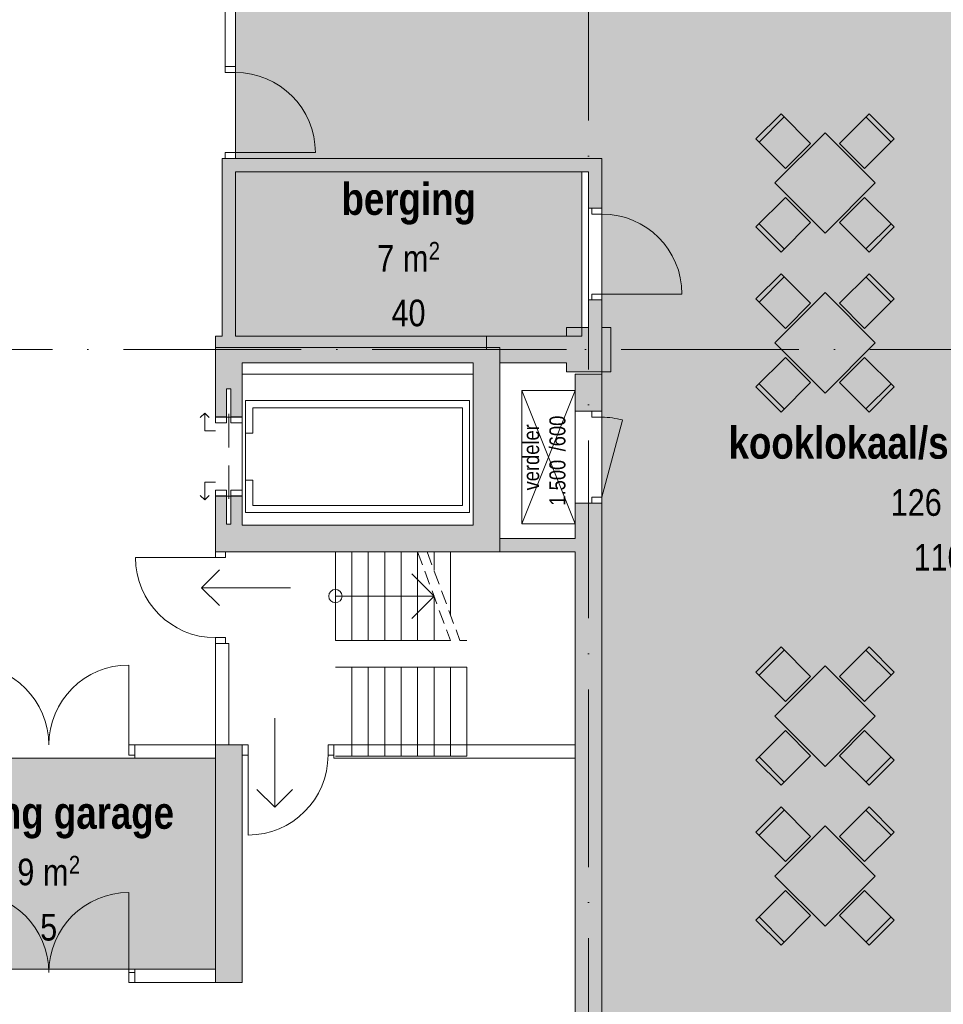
# Model space of a CAD drawing. Header units: millimetres. Extents: x -287545 to 1001608, y -673832 to 307178.
# Tile 42 of 64: x 62227 to 72622, y -34969 to -23888. Entities that reach past the tile are written whole.
import ezdxf
from ezdxf.enums import TextEntityAlignment as Align

# ---------------------------------------------------------------- set-up
doc = ezdxf.new("R2010")
doc.units = ezdxf.units.MM
doc.header["$MEASUREMENT"] = 0
for name, pattern in [('B0702', [234.740001, 156.239998, -78.500003]), ('B0703', [937.400007, 625, -312.400007]), ('v1', [2800, 1000, -400, 0, -400, 1000, 0])]:
    doc.linetypes.add(name, pattern=pattern)
for name, color, linetype in [('22 C Binnenwanden', 7, 'Continuous'), ('22 C Binnenwanden Deuren', 7, 'Continuous'), ('22 C Binnenwanden Doorsnede-arcering', 7, 'Continuous'), ('22 NC Binnenwanden', 7, 'Continuous'), ('22 NC Binnenwanden Deuren', 7, 'Continuous'), ('22 NC Binnenwanden Doorsnede-arcering', 7, 'Continuous'), ('22 NC Binnenwanden Laagscheidingslijnen', 7, 'Continuous'), ('24 Trappen', 7, 'Continuous'), ('28 Draagconstructies - Kolommen INT', 7, 'Continuous'), ('28 Draagconstructies - Kolommen INT Doorsnede-arcering', 7, 'Continuous'), ('61 Elektra', 7, 'Continuous'), ('66 Transportvoorzieningen', 7, 'Continuous'), ('67 Brandwerendheid', 7, 'Continuous'), ('82 Interieur Vast', 7, 'Continuous'), ('A Stramien', 7, 'Continuous'), ('Maatvoering 1_ 50_100', 7, 'Continuous'), ('Z Gebruiksoppervlak', 7, 'Continuous'), ('Z Gebruiksoppervlak Zone achtergrond', 7, 'Continuous'), ('Z Gebruiksoppervlak Zone omranding', 7, 'Continuous'), ('Z Gebruiksoppervlak Zone tekst', 7, 'Continuous')]:
    doc.layers.add(name, color=color, linetype=linetype)
doc.styles.add('GENERATED_STYLE_1', font='ARIALNB.TTF')
doc.styles.add('GENERATED_STYLE_2', font='ARIALN.TTF')
doc.styles.add('GENERATED_STYLE_3', font='txt')
doc.styles.add('GENERATED_STYLE_4', font='arial.ttf')
doc.dimstyles.new('GENERATED_STYLE__3', dxfattribs={"dimtxt": 240.00001, "dimasz": 285, "dimexe": 0.18, "dimexo": 0.0625, "dimgap": 0, "dimtad": 1, "dimdec": 0, "dimzin": 3, "dimdsep": 46, "dimtxsty": 'GENERATED_STYLE_3', "dimblk": 'ARROWHEAD_11', "dimblk1": 'ARROWHEAD_11', "dimblk2": 'ARROWHEAD_11', "dimcen": 0.09, "dimse1": 1, "dimse2": 1, "dimclrd": 252, "dimclre": 252, "dimadec": 1, "dimazin": 0, "dimtfac": 1, "dimtdec": 4, "dimtmove": 0, "dimatfit": 1, "dimfxl": 1, "dimtolj": 1, "dimtzin": 3, "dimarcsym": 0})

# ---------------------------------------------------------------- blocks, each defined once
blk = doc.blocks.new('Lift 27')
at = {"layer": '66 Transportvoorzieningen', "color": 2, "linetype": 'Continuous', "lineweight": 0}
for p, q in [((2300, 3200), (0, 3200)), ((0, 3200), (0, 0)), ((2300, 0), (2300, 3200)), ((300, 2900), (2000, 2900)), ((300, 300), (300, 2900)), ((2000, 2900), (2000, 300)), ((785, 300), (300, 300)), ((785, 0), (785, 300)), ((785, 300), (1675, 300)), ((2000, 300), (1675, 300)), ((1675, 300), (1675, 0)), ((0, 0), (785, 0)), ((1675, 0), (2300, 0))]:
    blk.add_line(p, q, dxfattribs=at)
at = {"layer": '66 Transportvoorzieningen', "color": 1, "linetype": 'Continuous', "lineweight": 0}
for p, q in [((600, 2860), (1860, 2860)), ((600, 340), (600, 2860)), ((1780, 2780), (680, 2780)), ((680, 2780), (680, 420)), ((1780, 2780), (1780, 420)), ((1860, 340), (1860, 2860)), ((600, 340), (965, 340)), ((965, 420), (680, 420)), ((965, 340), (965, 420)), ((965, 340), (1495, 340)), ((1780, 420), (1495, 420)), ((1495, 420), (1495, 340)), ((1495, 340), (1860, 340))]:
    blk.add_line(p, q, dxfattribs=at)
blk = doc.blocks.new('kooklokaal_spoelkeuken_HK-02_13_1', base_point=(72577, -29276))
at = {"layer": 'Z Gebruiksoppervlak Zone achtergrond', "linetype": 'Continuous', "lineweight": 0, "true_color": 0xffffff}
blk.add_hatch(color=7, dxfattribs=at).paths.add_polyline_path([(68005, -19575), (68005, -23625), (64655, -23625), (64655, -25450), (68780, -25450), (68780, -35550), (76730, -35550), (76730, -21600), (71105, -21600), (71105, -19575)])
at = {"layer": 'Z Gebruiksoppervlak Zone omranding', "color": 2, "linetype": 'Continuous', "lineweight": 0, "flags": 128}
blk.add_lwpolyline([(68005, -19575), (68005, -23625), (64655, -23625), (64655, -25450), (68780, -25450), (68780, -35550), (76730, -35550), (76730, -21600), (71105, -21600), (71105, -19575)], close=True, dxfattribs=at)
at = {"layer": 'Z Gebruiksoppervlak Zone tekst', "color": 9, "lineweight": 0}
for tag, height, style, p in [('DUMMY_942', 360, 'GENERATED_STYLE_1', (74975, -28362)), ('DUMMY_943', 300, 'GENERATED_STYLE_2', (72030, -29078)), ('DUMMY_945', 200, 'GENERATED_STYLE_2', (72996, -29140)), ('ROOM_AREA', 300, 'GENERATED_STYLE_2', (72030, -29171)), ('DUMMY_944', 300, 'GENERATED_STYLE_2', (72610, -29175)), ('DUMMY_946', 300, 'GENERATED_STYLE_2', (72288, -29696)), ('OorspronkelijkOppervlakteAddOn', 300, 'GENERATED_STYLE_2', (72288, -29789))]:
    blk.add_attdef(tag, text='', height=height, dxfattribs=dict(at, style=style)).set_placement(p, align=Align.TOP_LEFT)
at = {"layer": 'Z Gebruiksoppervlak Zone tekst', "color": 9, "lineweight": 0, "style": 'GENERATED_STYLE_1'}
blk.add_attdef('ROOM_NAME', text='', height=360, dxfattribs=at).set_placement((72577, -28468), align=Align.TOP_CENTER)
blk = doc.blocks.new('berging_HK-03_16_1', base_point=(66605, -26525))
at = {"layer": 'Z Gebruiksoppervlak Zone achtergrond', "linetype": 'Continuous', "lineweight": 0, "true_color": 0xffffff}
blk.add_hatch(color=7, dxfattribs=at).paths.add_polyline_path([(64655, -25600), (64655, -27450), (68555, -27450), (68555, -25600)])
at = {"layer": 'Z Gebruiksoppervlak Zone omranding', "color": 2, "linetype": 'Continuous', "lineweight": 0, "flags": 128}
blk.add_lwpolyline([(64655, -25600), (64655, -27450), (68555, -27450), (68555, -25600)], close=True, dxfattribs=at)
at = {"layer": 'Z Gebruiksoppervlak Zone tekst', "color": 9, "lineweight": 0}
for tag, height, style, p in [('DUMMY_942', 360, 'GENERATED_STYLE_1', (67369, -25611)), ('DUMMY_943', 300, 'GENERATED_STYLE_2', (66251, -26327)), ('DUMMY_944', 300, 'GENERATED_STYLE_2', (66251, -26424)), ('DUMMY_945', 300, 'GENERATED_STYLE_2', (66444, -26424)), ('DUMMY_946', 200, 'GENERATED_STYLE_2', (66830, -26389)), ('DUMMY_947', 300, 'GENERATED_STYLE_2', (66412, -26945)), ('ROOM_VOLUME', 300, 'GENERATED_STYLE_2', (66412, -27038))]:
    blk.add_attdef(tag, text='', height=height, dxfattribs=dict(at, style=style)).set_placement(p, align=Align.TOP_LEFT)
at = {"layer": 'Z Gebruiksoppervlak Zone tekst', "color": 9, "lineweight": 0, "style": 'GENERATED_STYLE_1'}
blk.add_attdef('ROOM_NAME', text='', height=360, dxfattribs=at).set_placement((66605, -25724), align=Align.TOP_CENTER)
blk = doc.blocks.new('ingang garage_F-01_19_1', base_point=(62555, -33434))
at = {"layer": 'Z Gebruiksoppervlak Zone achtergrond', "linetype": 'Continuous', "lineweight": 0, "true_color": 0xffffff}
blk.add_hatch(color=7, dxfattribs=at).paths.add_polyline_path([(64430, -34575), (64430, -32200), (60680, -32200), (60680, -34575)])
at = {"layer": 'Z Gebruiksoppervlak Zone omranding', "color": 2, "linetype": 'Continuous', "lineweight": 0, "flags": 128}
blk.add_lwpolyline([(64430, -34575), (64430, -32200), (60680, -32200), (60680, -34575)], close=True, dxfattribs=at)
at = {"layer": 'Z Gebruiksoppervlak Zone tekst', "color": 9, "lineweight": 0}
for tag, height, style, p in [('DUMMY_942', 360, 'GENERATED_STYLE_1', (63979, -32520)), ('DUMMY_943', 300, 'GENERATED_STYLE_2', (62201, -33236)), ('DUMMY_944', 300, 'GENERATED_STYLE_2', (62201, -33329)), ('DUMMY_945', 300, 'GENERATED_STYLE_2', (62394, -33333)), ('DUMMY_946', 200, 'GENERATED_STYLE_2', (62780, -33298)), ('DUMMY_947', 300, 'GENERATED_STYLE_2', (62458, -33854)), ('DUMMY_948', 300, 'GENERATED_STYLE_2', (62458, -33951))]:
    blk.add_attdef(tag, text='', height=height, dxfattribs=dict(at, style=style)).set_placement(p, align=Align.TOP_LEFT)
at = {"layer": 'Z Gebruiksoppervlak Zone tekst', "color": 9, "lineweight": 0, "style": 'GENERATED_STYLE_1'}
blk.add_attdef('ROOM_NAME', text='', height=360, dxfattribs=at).set_placement((62555, -32633), align=Align.TOP_CENTER)
blk = doc.blocks.new('Stair_2_1')
at = {"layer": '24 Trappen', "color": 252, "linetype": 'Continuous', "lineweight": 0, "true_color": 0x969696}
for p, q in [((65965, -31175), (65780, -31175)), ((66150, -31175), (65965, -31175)), ((65965, -32175), (65965, -31175)), ((66335, -31175), (66150, -31175)), ((66150, -32175), (66150, -31175)), ((66520, -31175), (66335, -31175)), ((66335, -32175), (66335, -31175)), ((66705, -31175), (66520, -31175)), ((66520, -32175), (66520, -31175)), ((66890, -31175), (66705, -31175)), ((66705, -32175), (66705, -31175)), ((67075, -31175), (66890, -31175)), ((66890, -32175), (66890, -31175)), ((67260, -31175), (67075, -31175)), ((67075, -32175), (67075, -31175)), ((67260, -32175), (67260, -31175)), ((65780, -32175), (65965, -32175)), ((65965, -32175), (66150, -32175)), ((66150, -32175), (66335, -32175)), ((66335, -32175), (66520, -32175)), ((66520, -32175), (66705, -32175)), ((66705, -32175), (66890, -32175)), ((66890, -32175), (67075, -32175)), ((67075, -32175), (67260, -32175))]:
    blk.add_line(p, q, dxfattribs=at)
blk = doc.blocks.new('Stair_3_1')
at = {"layer": '24 Trappen', "color": 9, "linetype": 'Continuous', "lineweight": 0}
for p, q in [((65780, -29875), (65780, -30875)), ((65965, -29875), (65780, -29875)), ((65965, -29875), (65965, -30875)), ((66150, -29875), (65965, -29875)), ((66150, -29875), (66150, -30875)), ((66335, -29875), (66150, -29875)), ((66335, -29875), (66335, -30875)), ((66520, -29875), (66335, -29875)), ((66520, -29875), (66520, -30875)), ((66705, -29875), (66520, -29875)), ((66705, -29875), (66705, -30875)), ((66640, -30125), (66890, -30375)), ((65780, -30375), (65965, -30375)), ((65965, -30375), (66890, -30375)), ((66890, -30375), (66640, -30625)), ((66890, -30375), (66890, -30875)), ((65780, -30875), (65965, -30875)), ((65965, -30875), (66150, -30875)), ((66150, -30875), (66335, -30875)), ((66335, -30875), (66520, -30875)), ((66520, -30875), (66705, -30875)), ((66705, -30875), (66890, -30875)), ((66890, -30875), (67075, -30875))]:
    blk.add_line(p, q, dxfattribs=at)
at = {"layer": '24 Trappen', "color": 9, "linetype": 'B0702', "lineweight": 0}
blk.add_line((66705, -29875), (67075, -30875), dxfattribs=at)
at = {"layer": '24 Trappen', "color": 252, "linetype": 'Continuous', "lineweight": 0, "true_color": 0x969696}
for p, q in [((66890, -29875), (66812, -29875)), ((66890, -29875), (66890, -30087)), ((67075, -29875), (66890, -29875)), ((67075, -29875), (67075, -30587)), ((67260, -29875), (67075, -29875)), ((67182, -30875), (67260, -30875))]:
    blk.add_line(p, q, dxfattribs=at)
at = {"layer": '24 Trappen', "color": 252, "linetype": 'B0702', "lineweight": 0, "true_color": 0x969696}
blk.add_line((66812, -29875), (67182, -30875), dxfattribs=at)
at = {"layer": '24 Trappen', "color": 9, "linetype": 'Continuous', "lineweight": 0}
for start, end in [(90, 270), (270, 90)]:
    blk.add_arc((65780, -30375), 75, start, end, dxfattribs=at)
blk = doc.blocks.new('D1 27')
at = {"layer": '22 NC Binnenwanden Deuren', "color": 1, "linetype": 'Continuous', "lineweight": 0}
for p, q in [((450, 0), (-419, 233)), ((-450, 0), (-517, 0)), ((-517, 0), (-517, -114)), ((-517, 0), (-517, -114)), ((-517, 0), (-517, -114)), ((-450, -114), (-450, 0)), ((517, 0), (450, 0)), ((450, 0), (450, -114)), ((517, -114), (517, 0)), ((517, 0), (517, -114)), ((517, 0), (517, -114)), ((-517, -114), (-450, -114)), ((-517, -114), (-517, -300)), ((450, -114), (517, -114)), ((517, -114), (517, -300))]:
    blk.add_line(p, q, dxfattribs=at)
at = {"layer": '22 NC Binnenwanden Deuren', "color": 9, "linetype": 'Continuous', "lineweight": 0}
blk.add_arc((450, 0), 900, 165, 180, dxfattribs=at)
blk = doc.blocks.new('Wall_4_1', base_point=(68630, -35425))
at = {"layer": '22 NC Binnenwanden Doorsnede-arcering', "linetype": 'Continuous', "lineweight": 0}
for points in [[(68780, -27875), (68480, -27875), (68480, -28295), (68780, -28295)], [(68480, -35425), (68780, -35425), (68780, -29330), (68480, -29330)]]:
    blk.add_hatch(color=251, dxfattribs=at).paths.add_polyline_path(points)
at = {"layer": '22 NC Binnenwanden', "color": 1, "linetype": 'Continuous', "lineweight": 0}
for p, q in [((68666, -28295), (68480, -28295)), ((68780, -28295), (68666, -28295)), ((68666, -29330), (68480, -29330)), ((68780, -29330), (68666, -29330))]:
    blk.add_line(p, q, dxfattribs=at)
at = {"layer": '22 NC Binnenwanden', "color": 1, "linetype": 'Continuous', "lineweight": 0, "flags": 128}
for points in [[(68780, -27875), (68480, -27875)], [(68480, -27875), (68480, -28295)], [(68780, -28295), (68780, -27875)], [(68480, -29330), (68480, -29725)], [(68780, -35425), (68780, -29330)], [(68480, -29875), (68480, -35425)], [(68480, -35425), (68780, -35425)]]:
    blk.add_lwpolyline(points, dxfattribs=at)
at = {"layer": '22 NC Binnenwanden Deuren', "color": 1, "linetype": 'Continuous', "lineweight": 0, "zscale": 1000, "rotation": 270}
blk.add_blockref('D1 27', (68780, -28812), dxfattribs=at)
blk = doc.blocks.new('D1 zl1-b 27_4')
at = {"layer": '22 NC Binnenwanden Deuren', "color": 1, "linetype": 'Continuous', "lineweight": 0}
for p, q in [((845.5, 0), (845.5, 900)), ((-845.5, 0), (-912.5, 0)), ((-912.5, 0), (-912.5, -114)), ((-912.5, 0), (-912.5, -114)), ((-912.5, 0), (-912.5, -114)), ((-845.5, -114), (-845.5, 0)), ((-54.5, 0), (-121.5, 0)), ((-121.5, 0), (-121.5, -114)), ((-54.5, -114), (-54.5, 0)), ((912.5, 0), (845.5, 0)), ((845.5, 0), (845.5, -114)), ((912.5, -114), (912.5, 0)), ((912.5, 0), (912.5, -114)), ((912.5, 0), (912.5, -114)), ((-912.5, -114), (-845.5, -114)), ((-912.5, -114), (-912.5, -150)), ((-121.5, -114), (-54.5, -114)), ((845.5, -114), (912.5, -114)), ((912.5, -114), (912.5, -150))]:
    blk.add_line(p, q, dxfattribs=at)
at = {"layer": '22 NC Binnenwanden Deuren', "color": 1, "linetype": 'Continuous', "lineweight": 0, "flags": 128}
blk.add_lwpolyline([(-845.5, -114), (-121.5, -114), (-121.5, 0), (-845.5, 0)], close=True, dxfattribs=at)
at = {"layer": '22 NC Binnenwanden Deuren', "color": 9, "linetype": 'Continuous', "lineweight": 0}
blk.add_arc((845.5, 0), 900, 90, 180, dxfattribs=at)
blk = doc.blocks.new('D1 27_3')
at = {"layer": '22 NC Binnenwanden Deuren', "color": 1, "linetype": 'Continuous', "lineweight": 0}
for p, q in [((500, 0), (-466, 259)), ((-500, 0), (-567, 0)), ((-567, 0), (-567, -114)), ((-567, 0), (-567, -114)), ((-567, 0), (-567, -114)), ((-500, -114), (-500, 0)), ((567, 0), (500, 0)), ((500, 0), (500, -114)), ((567, -114), (567, 0)), ((567, 0), (567, -114)), ((567, 0), (567, -114)), ((-567, -114), (-500, -114)), ((-567, -114), (-567, -150)), ((500, -114), (567, -114)), ((567, -114), (567, -150))]:
    blk.add_line(p, q, dxfattribs=at)
at = {"layer": '22 NC Binnenwanden Deuren', "color": 9, "linetype": 'Continuous', "lineweight": 0}
blk.add_arc((500, 0), 1000, 165, 180, dxfattribs=at)
blk = doc.blocks.new('Wall_12_1', base_point=(64580, -19425))
at = {"layer": '22 NC Binnenwanden Doorsnede-arcering', "linetype": 'Continuous', "lineweight": 0}
for points in [[(64505, -19425), (64505, -19975), (64655, -19975), (64655, -19425)], [(64655, -21109), (64505, -21109), (64505, -21158), (64655, -21158)], [(64655, -22292), (64505, -22292), (64505, -22341), (64655, -22341)], [(64505, -23625), (64655, -23625), (64655, -23475), (64505, -23475)], [(64505, -27450), (64655, -27450), (64655, -25450), (64505, -25450)]]:
    blk.add_hatch(color=251, dxfattribs=at).paths.add_polyline_path(points)
at = {"layer": '22 NC Binnenwanden', "color": 1, "linetype": 'Continuous', "lineweight": 0}
for p, q in [((64505, -19975), (64619, -19975)), ((64619, -19975), (64655, -19975)), ((64505, -21109), (64619, -21109)), ((64505, -21158), (64619, -21158)), ((64619, -21109), (64655, -21109)), ((64619, -21158), (64655, -21158)), ((64505, -22292), (64619, -22292)), ((64505, -22341), (64619, -22341)), ((64619, -22292), (64655, -22292)), ((64619, -22341), (64655, -22341)), ((64505, -23475), (64619, -23475)), ((64619, -23475), (64655, -23475)), ((64541, -23625), (64505, -23625)), ((64655, -23625), (64541, -23625)), ((64541, -25450), (64505, -25450)), ((64655, -25450), (64541, -25450))]:
    blk.add_line(p, q, dxfattribs=at)
at = {"layer": '22 NC Binnenwanden', "color": 1, "linetype": 'Continuous', "lineweight": 0, "flags": 128}
for points in [[(64505, -19425), (64505, -19975)], [(64655, -19425), (64505, -19425)], [(64655, -19975), (64655, -19425)], [(64505, -21109), (64505, -21158)], [(64655, -21158), (64655, -21109)], [(64505, -22292), (64505, -22341)], [(64655, -22341), (64655, -22292)], [(64505, -23475), (64505, -23625)], [(64505, -25450), (64505, -27450)], [(64655, -27450), (64655, -25600)]]:
    blk.add_lwpolyline(points, dxfattribs=at)
at = {"layer": '22 NC Binnenwanden Deuren', "color": 1, "linetype": 'Continuous', "lineweight": 0, "zscale": 1000}
for name, p, rotation in [('D1 27_3', (64505, -20542), 90), ('D1 27_3', (64505, -21725), 90), ('D1 zl1-b 27_4', (64655, -24537), 270)]:
    blk.add_blockref(name, p, dxfattribs=dict(at, rotation=rotation))
at = {"layer": '22 NC Binnenwanden Deuren', "color": 1, "linetype": 'Continuous', "lineweight": 0, "xscale": -1, "zscale": 1000, "rotation": 90}
blk.add_blockref('D1 27_3', (64505, -22908), dxfattribs=at)
blk = doc.blocks.new('Wall_13_1', base_point=(64580, -34725))
at = {"layer": '22 C Binnenwanden Doorsnede-arcering', "linetype": 'Continuous', "lineweight": 0}
blk.add_hatch(color=251, dxfattribs=at).paths.add_polyline_path([(64730, -34725), (64730, -32050), (64430, -32050), (64430, -34725)])
at = {"layer": '22 C Binnenwanden', "color": 1, "linetype": 'Continuous', "lineweight": 0, "flags": 128}
for points in [[(64730, -32050), (64430, -32050)], [(64430, -32050), (64430, -34725)], [(64730, -34725), (64730, -32050)], [(64430, -34725), (64730, -34725)]]:
    blk.add_lwpolyline(points, dxfattribs=at)
blk = doc.blocks.new('D2 27')
at = {"layer": '22 NC Binnenwanden Deuren', "color": 1, "linetype": 'Continuous', "lineweight": 0}
for p, q in [((-900, 0), (-900, 900)), ((900, 0), (900, 900)), ((-900, 0), (-967, 0)), ((-967, 0), (-967, -114)), ((-967, 0), (-967, -114)), ((-967, 0), (-967, -114)), ((-900, -114), (-900, 0)), ((967, 0), (900, 0)), ((900, 0), (900, -114)), ((967, -114), (967, 0)), ((967, 0), (967, -114)), ((967, 0), (967, -114)), ((-967, -114), (-900, -114)), ((-967, -114), (-967, -150)), ((900, -114), (967, -114)), ((967, -114), (967, -150))]:
    blk.add_line(p, q, dxfattribs=at)
at = {"layer": '22 NC Binnenwanden Deuren', "color": 9, "linetype": 'Continuous', "lineweight": 0}
for centre, start, end in [((-900, 0), 0, 90), ((900, 0), 90, 180)]:
    blk.add_arc(centre, 900, start, end, dxfattribs=at)
blk = doc.blocks.new('Wall_14_1', base_point=(60530, -32125))
at = {"layer": '22 NC Binnenwanden', "color": 1, "linetype": 'Continuous', "lineweight": 0}
for p, q in [((61588, -32050), (61588, -32164)), ((63522, -32050), (63522, -32164)), ((61588, -32164), (61588, -32200)), ((63522, -32164), (63522, -32200))]:
    blk.add_line(p, q, dxfattribs=at)
at = {"layer": '22 NC Binnenwanden', "color": 1, "linetype": 'Continuous', "lineweight": 0, "flags": 128}
for points in [[(61588, -32050), (60680, -32050)], [(60680, -32050), (60680, -32200)], [(64430, -32050), (63522, -32050)], [(64430, -32200), (64430, -32050)], [(60680, -32200), (61588, -32200)], [(63522, -32200), (64430, -32200)]]:
    blk.add_lwpolyline(points, dxfattribs=at)
at = {"layer": '22 NC Binnenwanden Deuren', "color": 1, "linetype": 'Continuous', "lineweight": 0, "xscale": -1, "zscale": 1000}
blk.add_blockref('D2 27', (62555, -32050), dxfattribs=at)
blk = doc.blocks.new('D1 27_5')
at = {"layer": '22 NC Binnenwanden Deuren', "color": 1, "linetype": 'Continuous', "lineweight": 0}
for p, q in [((450, 0), (450, 900)), ((-450, 0), (-517, 0)), ((-517, 0), (-517, -114)), ((-517, 0), (-517, -114)), ((-517, 0), (-517, -114)), ((-450, -114), (-450, 0)), ((517, 0), (450, 0)), ((450, 0), (450, -114)), ((517, -114), (517, 0)), ((517, 0), (517, -114)), ((517, 0), (517, -114)), ((-517, -114), (-450, -114)), ((-517, -114), (-517, -150)), ((450, -114), (517, -114)), ((517, -114), (517, -150))]:
    blk.add_line(p, q, dxfattribs=at)
at = {"layer": '22 NC Binnenwanden Deuren', "color": 9, "linetype": 'Continuous', "lineweight": 0}
blk.add_arc((450, 0), 900, 90, 180, dxfattribs=at)
blk = doc.blocks.new('Wall_39_1', base_point=(68705, -25525))
at = {"layer": '22 NC Binnenwanden Doorsnede-arcering', "linetype": 'Continuous', "lineweight": 0}
for points in [[(68630, -25450), (68630, -25600), (68780, -25450)], [(68630, -25600), (68780, -25600), (68780, -25450)], [(68780, -25600), (68630, -25600), (68630, -26008), (68780, -26008)], [(68630, -27350), (68780, -27350), (68780, -27042), (68630, -27042)]]:
    blk.add_hatch(color=251, dxfattribs=at).paths.add_polyline_path(points)
at = {"layer": '22 NC Binnenwanden', "color": 1, "linetype": 'Continuous', "lineweight": 0}
for p, q in [((68666, -26008), (68630, -26008)), ((68780, -26008), (68666, -26008)), ((68666, -27042), (68630, -27042)), ((68780, -27042), (68666, -27042))]:
    blk.add_line(p, q, dxfattribs=at)
at = {"layer": '22 NC Binnenwanden', "color": 1, "linetype": 'Continuous', "lineweight": 0, "flags": 128}
for points in [[(68780, -25450), (68630, -25450)], [(68780, -26008), (68780, -25450)], [(68630, -25600), (68630, -26008)], [(68630, -27042), (68630, -27350)], [(68780, -27350), (68780, -27042)]]:
    blk.add_lwpolyline(points, dxfattribs=at)
at = {"layer": '22 NC Binnenwanden Deuren', "color": 1, "linetype": 'Continuous', "lineweight": 0, "zscale": 1000, "rotation": 270}
blk.add_blockref('D1 27_5', (68780, -26525), dxfattribs=at)
blk = doc.blocks.new('Wall_42_1', base_point=(67480, -29800))
at = {"layer": '22 NC Binnenwanden Doorsnede-arcering', "linetype": 'Continuous', "lineweight": 0}
blk.add_hatch(color=251, dxfattribs=at).paths.add_polyline_path([(67630, -29875), (68480, -29875), (68480, -29725), (67630, -29725)])
at = {"layer": '22 NC Binnenwanden', "color": 1, "linetype": 'Continuous', "lineweight": 0, "flags": 128}
for points in [[(68480, -29725), (67630, -29725)], [(67630, -29875), (68480, -29875)]]:
    blk.add_lwpolyline(points, dxfattribs=at)
blk = doc.blocks.new('Wall_43_1', base_point=(67480, -27525))
at = {"layer": '22 NC Binnenwanden Doorsnede-arcering', "linetype": 'Continuous', "lineweight": 0}
blk.add_hatch(color=251, dxfattribs=at).paths.add_polyline_path([(67480, -27600), (68380, -27600), (68380, -27450), (67480, -27450)])
at = {"layer": '22 NC Binnenwanden', "color": 1, "linetype": 'Continuous', "lineweight": 0, "flags": 128}
for points in [[(68380, -27450), (67480, -27450)], [(67480, -27450), (67480, -27600)], [(67480, -27600), (68380, -27600)]]:
    blk.add_lwpolyline(points, dxfattribs=at)
blk = doc.blocks.new('Wall_48_1', base_point=(64580, -25525))
at = {"layer": '22 NC Binnenwanden Doorsnede-arcering', "linetype": 'Continuous', "lineweight": 0}
blk.add_hatch(color=251, dxfattribs=at).paths.add_polyline_path([(68630, -25450), (64655, -25450), (64655, -25600), (68630, -25600)])
at = {"layer": '22 NC Binnenwanden', "color": 1, "linetype": 'Continuous', "lineweight": 0, "flags": 128}
for points in [[(68630, -25450), (64655, -25450)], [(64655, -25600), (68630, -25600)]]:
    blk.add_lwpolyline(points, dxfattribs=at)
blk = doc.blocks.new('D2 27_2')
at = {"layer": '22 NC Binnenwanden Deuren', "color": 1, "linetype": 'Continuous', "lineweight": 0}
for p, q in [((-900, 0), (-900, 900)), ((900, 0), (900, 900)), ((-967, 0), (-967, 36)), ((-900, 0), (-967, 0)), ((-967, 0), (-967, -114)), ((-967, -114), (-967, 0)), ((-967, -114), (-967, 0)), ((-900, -114), (-900, 0)), ((967, 0), (900, 0)), ((900, 0), (900, -114)), ((967, 0), (967, 36)), ((967, -114), (967, 0)), ((967, -114), (967, 0)), ((967, -114), (967, 0)), ((-967, -114), (-900, -114)), ((900, -114), (967, -114))]:
    blk.add_line(p, q, dxfattribs=at)
at = {"layer": '22 NC Binnenwanden Deuren', "color": 9, "linetype": 'Continuous', "lineweight": 0}
for centre, start, end in [((-900, 0), 0, 90), ((900, 0), 90, 180)]:
    blk.add_arc(centre, 900, start, end, dxfattribs=at)
blk = doc.blocks.new('Wall_49_1', base_point=(64430, -34650))
at = {"layer": '22 NC Binnenwanden', "color": 1, "linetype": 'Continuous', "lineweight": 0}
for p, q in [((61588, -34611), (61588, -34575)), ((61588, -34725), (61588, -34611)), ((63522, -34611), (63522, -34575)), ((63522, -34725), (63522, -34611))]:
    blk.add_line(p, q, dxfattribs=at)
at = {"layer": '22 NC Binnenwanden', "color": 1, "linetype": 'Continuous', "lineweight": 0, "flags": 128}
for points in [[(61588, -34575), (60680, -34575)], [(64430, -34575), (63522, -34575)], [(64430, -34575), (64430, -34725)], [(60680, -34725), (61588, -34725)], [(63522, -34725), (64430, -34725)]]:
    blk.add_lwpolyline(points, dxfattribs=at)
at = {"layer": '22 NC Binnenwanden Laagscheidingslijnen', "color": 1, "linetype": 'Continuous', "lineweight": 0}
blk.add_line((60680, -34725), (60680, -34575), dxfattribs=at)
at = {"layer": '22 NC Binnenwanden Deuren', "color": 1, "linetype": 'Continuous', "lineweight": 0, "xscale": -1, "zscale": 1000}
blk.add_blockref('D2 27_2', (62555, -34611), dxfattribs=at)
blk = doc.blocks.new('Wall_50_1', base_point=(64580, -27600))
at = {"layer": '22 NC Binnenwanden Doorsnede-arcering', "linetype": 'Continuous', "lineweight": 0}
for points in [[(64730, -27750), (64430, -27450), (64430, -27750)], [(64730, -27450), (64430, -27450), (64730, -27750)], [(64730, -27750), (68380, -27750), (68380, -27450), (64730, -27450)]]:
    blk.add_hatch(color=251, dxfattribs=at).paths.add_polyline_path(points)
at = {"layer": '22 NC Binnenwanden', "color": 1, "linetype": 'Continuous', "lineweight": 0, "flags": 128}
for points in [[(64430, -27450), (64430, -27750)], [(64505, -27450), (64430, -27450)], [(68380, -27450), (64655, -27450)], [(64730, -27750), (67330, -27750)], [(67630, -27750), (68380, -27750)]]:
    blk.add_lwpolyline(points, dxfattribs=at)
blk = doc.blocks.new('DS2 in wand 27')
at = {"layer": '22 NC Binnenwanden Deuren', "color": 9, "linetype": 'Continuous', "lineweight": 0}
for p, q in [((-489, 120), (-439, 170)), ((-289, 120), (-489, 120)), ((-489, 120), (-439, 70)), ((-289, 0), (-289, 120)), ((289, 0), (289, 120)), ((289, 120), (489, 120)), ((489, 120), (439, 170)), ((489, 120), (439, 70))]:
    blk.add_line(p, q, dxfattribs=at)
at = {"layer": '22 NC Binnenwanden Deuren', "color": 1, "linetype": 'Continuous', "lineweight": 0}
for p, q in [((-378, 0), (-445, 0)), ((-445, 0), (-445, -125)), ((-445, 0), (-445, -125)), ((-445, 0), (-445, -125)), ((-378, -125), (-378, 0)), ((445, 0), (378, 0)), ((378, 0), (378, -125)), ((445, -125), (445, 0)), ((445, 0), (445, -125)), ((445, 0), (445, -125)), ((-478, -150), (-100, -150)), ((-445, -125), (-378, -125)), ((-378, -175), (-445, -175)), ((-445, -175), (-445, -300)), ((-445, -175), (-445, -300)), ((-445, -175), (-445, -300)), ((-378, -300), (-378, -175)), ((478, -150), (100, -150)), ((378, -125), (445, -125)), ((445, -175), (378, -175)), ((378, -175), (378, -300)), ((445, -300), (445, -175)), ((445, -175), (445, -300)), ((445, -175), (445, -300)), ((-445, -300), (-378, -300)), ((378, -300), (445, -300))]:
    blk.add_line(p, q, dxfattribs=at)
blk = doc.blocks.new('Wall_51_1', base_point=(64580, -29725))
at = {"layer": '22 NC Binnenwanden Doorsnede-arcering', "linetype": 'Continuous', "lineweight": 0}
for points in [[(64430, -27750), (64430, -28358), (64555, -28358), (64555, -28042), (64605, -28042), (64605, -28358), (64730, -28358), (64730, -27750)], [(64430, -29248), (64430, -29575), (64730, -29575), (64730, -29248), (64605, -29248), (64605, -29564), (64555, -29564), (64555, -29248)], [(64730, -29575), (64430, -29875), (64730, -29875)], [(64430, -29575), (64430, -29875), (64730, -29575)]]:
    blk.add_hatch(color=251, dxfattribs=at).paths.add_polyline_path(points)
at = {"layer": '22 NC Binnenwanden', "color": 1, "linetype": 'Continuous', "lineweight": 0}
for p, q in [((64555, -28042), (64605, -28042)), ((64555, -28358), (64555, -28042)), ((64605, -28042), (64605, -28358)), ((64430, -28358), (64555, -28358)), ((64605, -28358), (64730, -28358)), ((64430, -29248), (64555, -29248)), ((64555, -29248), (64555, -29564)), ((64605, -29564), (64605, -29248)), ((64605, -29248), (64730, -29248)), ((64555, -29564), (64605, -29564))]:
    blk.add_line(p, q, dxfattribs=at)
at = {"layer": '22 NC Binnenwanden', "color": 1, "linetype": 'Continuous', "lineweight": 0, "flags": 128}
for points in [[(64430, -27750), (64430, -28358)], [(64730, -28358), (64730, -27750)], [(64430, -29248), (64430, -29875)], [(64730, -29575), (64730, -29248)], [(64430, -29875), (64730, -29875)]]:
    blk.add_lwpolyline(points, dxfattribs=at)
at = {"layer": '22 NC Binnenwanden Deuren', "color": 1, "linetype": 'Continuous', "lineweight": 0, "zscale": 1000, "rotation": 90}
blk.add_blockref('DS2 in wand 27', (64430, -28803), dxfattribs=at)
blk = doc.blocks.new('Wall_52_1', base_point=(64580, -29725))
at = {"layer": '22 NC Binnenwanden Doorsnede-arcering', "linetype": 'Continuous', "lineweight": 0}
blk.add_hatch(color=251, dxfattribs=at).paths.add_polyline_path([(64730, -29875), (67330, -29875), (67330, -29575), (64730, -29575)])
at = {"layer": '22 NC Binnenwanden', "color": 1, "linetype": 'Continuous', "lineweight": 0, "flags": 128}
for points in [[(67330, -29575), (64730, -29575)], [(64730, -29875), (67330, -29875)]]:
    blk.add_lwpolyline(points, dxfattribs=at)
blk = doc.blocks.new('Wall_53_1', base_point=(67480, -29875))
at = {"layer": '22 NC Binnenwanden Doorsnede-arcering', "linetype": 'Continuous', "lineweight": 0}
blk.add_hatch(color=251, dxfattribs=at).paths.add_polyline_path([(67630, -29875), (67630, -27750), (67330, -27750), (67330, -29875)])
at = {"layer": '22 NC Binnenwanden', "color": 1, "linetype": 'Continuous', "lineweight": 0, "flags": 128}
for points in [[(67330, -27750), (67330, -29575)], [(67630, -29725), (67630, -27750)], [(67330, -29875), (67630, -29875)]]:
    blk.add_lwpolyline(points, dxfattribs=at)
blk = doc.blocks.new('D1 27_6')
at = {"layer": '22 C Binnenwanden Deuren', "color": 1, "linetype": 'Continuous', "lineweight": 0}
for p, q in [((450, 0), (450, 900)), ((-450, 0), (-517, 0)), ((-517, 0), (-517, -114)), ((-517, 0), (-517, -114)), ((-517, 0), (-517, -114)), ((-450, -114), (-450, 0)), ((517, 0), (450, 0)), ((450, 0), (450, -114)), ((517, -114), (517, 0)), ((517, 0), (517, -114)), ((517, 0), (517, -114)), ((-517, -114), (-450, -114)), ((-517, -114), (-517, -150)), ((450, -114), (517, -114)), ((517, -114), (517, -150))]:
    blk.add_line(p, q, dxfattribs=at)
at = {"layer": '22 C Binnenwanden Deuren', "color": 9, "linetype": 'Continuous', "lineweight": 0}
blk.add_arc((450, 0), 900, 90, 180, dxfattribs=at)
blk = doc.blocks.new('Wall_63_1', base_point=(64505, -32050))
at = {"layer": '22 C Binnenwanden', "color": 1, "linetype": 'Continuous', "lineweight": 0}
for p, q in [((64430, -29875), (64544, -29875)), ((64544, -29875), (64580, -29875)), ((64430, -30909), (64544, -30909)), ((64544, -30909), (64580, -30909))]:
    blk.add_line(p, q, dxfattribs=at)
at = {"layer": '22 C Binnenwanden', "color": 1, "linetype": 'Continuous', "lineweight": 0, "flags": 128}
for points in [[(64430, -30909), (64430, -32050)], [(64580, -32050), (64580, -30909)], [(64430, -32050), (64580, -32050)]]:
    blk.add_lwpolyline(points, dxfattribs=at)
at = {"layer": '22 C Binnenwanden Deuren', "color": 1, "linetype": 'Continuous', "lineweight": 0, "zscale": 1000, "rotation": 90}
blk.add_blockref('D1 27_6', (64430, -30392), dxfattribs=at)
blk = doc.blocks.new('D1 27_4')
at = {"layer": '22 NC Binnenwanden Deuren', "color": 1, "linetype": 'Continuous', "lineweight": 0}
for p, q in [((450, 0), (450, 900)), ((-517, 0), (-517, 36)), ((-450, 0), (-517, 0)), ((-517, 0), (-517, -114)), ((-517, -114), (-517, 0)), ((-517, -114), (-517, 0)), ((-450, -114), (-450, 0)), ((517, 0), (450, 0)), ((450, 0), (450, -114)), ((517, 0), (517, 36)), ((517, -114), (517, 0)), ((517, -114), (517, 0)), ((517, -114), (517, 0)), ((-517, -114), (-450, -114)), ((450, -114), (517, -114))]:
    blk.add_line(p, q, dxfattribs=at)
at = {"layer": '22 NC Binnenwanden Deuren', "color": 9, "linetype": 'Continuous', "lineweight": 0}
blk.add_arc((450, 0), 900, 90, 180, dxfattribs=at)
blk = doc.blocks.new('Wall_64_1', base_point=(64730, -32125))
at = {"layer": '22 NC Binnenwanden', "color": 1, "linetype": 'Continuous', "lineweight": 0}
for p, q in [((64730, -32050), (64730, -32164)), ((65764, -32050), (65764, -32164)), ((64730, -32164), (64730, -32200)), ((65764, -32164), (65764, -32200))]:
    blk.add_line(p, q, dxfattribs=at)
at = {"layer": '22 NC Binnenwanden', "color": 1, "linetype": 'Continuous', "lineweight": 0, "flags": 128}
for points in [[(68480, -32050), (65764, -32050)], [(68480, -32200), (68480, -32050)], [(65764, -32200), (68480, -32200)]]:
    blk.add_lwpolyline(points, dxfattribs=at)
at = {"layer": '22 NC Binnenwanden Deuren', "color": 1, "linetype": 'Continuous', "lineweight": 0, "zscale": 1000, "rotation": 180}
blk.add_blockref('D1 27_4', (65247, -32164), dxfattribs=at)
blk = doc.blocks.new('Tafelopstelling rechthoekig 27_4')
at = {"layer": '82 Interieur Vast', "color": 252, "linetype": 'Continuous', "lineweight": 0, "true_color": 0x969696}
for p, q in [((-200, 850), (200, 850)), ((-850, -200), (-850, 200)), ((850, 200), (850, -200)), ((-200, -850), (200, -850))]:
    blk.add_line(p, q, dxfattribs=at)
at = {"layer": '82 Interieur Vast', "color": 252, "linetype": 'Continuous', "lineweight": 0, "true_color": 0x969696, "flags": 128}
for points in [[(-200, 430), (200, 430), (200, 900), (-200, 900)], [(-400, -400), (400, -400), (400, 400), (-400, 400)], [(-430, -200), (-430, 200), (-900, 200), (-900, -200)], [(430, 200), (430, -200), (900, -200), (900, 200)], [(-200, -430), (200, -430), (200, -900), (-200, -900)]]:
    blk.add_lwpolyline(points, close=True, dxfattribs=at)
blk = doc.blocks.new('Symbool plafondopening 27_2')
at = {"layer": '61 Elektra', "color": 252, "linetype": 'Continuous', "lineweight": 0, "true_color": 0x969696}
for p, q in [((0, 0), (1500, 600)), ((0, 600), (1500, 0))]:
    blk.add_line(p, q, dxfattribs=at)
at = {"layer": '61 Elektra', "color": 252, "linetype": 'Continuous', "lineweight": 0, "true_color": 0x969696, "flags": 128}
blk.add_lwpolyline([(1500, 0), (1500, 600), (0, 600), (0, 0)], close=True, dxfattribs=at)
at = {"layer": '61 Elektra', "color": 252, "lineweight": 0, "true_color": 0x969696, "insert": (750, 59), "char_height": 180, "width": 1200, "attachment_point": 8, "line_spacing_factor": 0.984555, "style": 'GENERATED_STYLE_2'}
blk.add_mtext('\\A1;{\\pqc;\\pt0;\\fArial Narrow|b0|i0|c0|p0;\\W1.000000;verdeler 1.500\\fArial Narrow|b0|i0|c0|p0;\\W1.000000;\\A1{\\H.66x;\\S^  ;}\\fArial Narrow|b0|i0|c0|p0;\\W1.000000; /600\\fArial Narrow|b0|i0|c0|p0;\\W1.000000;\\A1{\\H.66x;\\S^  ;}\\fArial Narrow|b0|i0|c0|p0;\\W1.000000;\\fArial Narrow|b0|i0|c0|p0;\\W1.000000;\\A1{\\H.66x;\\S^  ;}}', dxfattribs=at)
blk = doc.blocks.new('ARROWHEAD_11')
at = {"color": 0, "linetype": 'Continuous', "lineweight": 0}
blk.add_line((0, 0), (-1, 0), dxfattribs=at)
at = {"color": 0, "linetype": 'Continuous', "lineweight": 0, "const_width": 0.25, "flags": 128}
blk.add_lwpolyline([(-0.125, 0, 1), (0.125, 0, 1)], format="xyb", close=True, dxfattribs=at)
blk = doc.blocks.new('*D546')
at = {"layer": 'Defpoints', "color": 0, "linetype": 'Continuous', "transparency": 16777216}
for p in [(71155, -21600), (76048, -21600), (73255, -23925)]:
    blk.add_point(p, dxfattribs=at)
at = {"layer": 'Maatvoering 1_ 50_100', "color": 252, "linetype": 'Continuous', "lineweight": -2, "transparency": 16777216}
for p, q in [((76048, -21885), (76048, -22359)), ((76048, -23640), (76048, -23205))]:
    blk.add_line(p, q, dxfattribs=at)
at = {"layer": 'Maatvoering 1_ 50_100', "color": 252, "linetype": 'Continuous', "lineweight": -2, "transparency": 16777216, "xscale": 285, "yscale": 285, "zscale": 285}
for p, rotation in [((76048, -21600), 90), ((76048, -23925), 270)]:
    blk.add_blockref('ARROWHEAD_11', p, dxfattribs=dict(at, rotation=rotation))
at = {"layer": 'Maatvoering 1_ 50_100', "color": 0, "linetype": 'Continuous', "lineweight": 0, "transparency": 16777216, "insert": (76048, -22782), "char_height": 240, "attachment_point": 5, "rotation": 90, "style": 'GENERATED_STYLE_3'}
blk.add_mtext('\\A1;2325', dxfattribs=at)
blk = doc.blocks.new('Column_110_1', base_point=(68630, -27600))
at = {"layer": '28 Draagconstructies - Kolommen INT Doorsnede-arcering', "linetype": 'Continuous', "lineweight": 0, "true_color": 0x323232}
for points in [[(68380, -27850), (68880, -27850), (68880, -27350), (68780, -27350), (68780, -27600), (68630, -27600), (68630, -27750), (68380, -27750)], [(68380, -27350), (68380, -27450), (68505, -27450), (68630, -27450), (68630, -27350)], [(68630, -27450), (68630, -27600), (68780, -27600), (68780, -27350), (68630, -27350)], [(68505, -27600), (68380, -27600), (68380, -27750), (68630, -27750), (68630, -27600), (68630, -27450), (68505, -27450)], [(68380, -27450), (68380, -27600), (68505, -27600), (68505, -27450)]]:
    blk.add_hatch(color=250, dxfattribs=at).paths.add_polyline_path(points)
at = {"layer": '28 Draagconstructies - Kolommen INT', "color": 5, "linetype": 'Continuous', "lineweight": 0, "flags": 128}
for points in [[(68380, -27750), (68380, -27850), (68880, -27850), (68880, -27350), (68780, -27350)], [(68630, -27350), (68380, -27350), (68380, -27450)]]:
    blk.add_lwpolyline(points, dxfattribs=at)
blk = doc.blocks.new('Standard grid marker_2')
at = {"layer": 'A Stramien', "color": 9, "linetype": 'v1', "lineweight": 0, "true_color": 0xc8c8c8}
blk.add_line((1000, 0), (77736, 0), dxfattribs=at)
at = {"layer": 'A Stramien', "color": 252, "lineweight": 0, "true_color": 0x969696, "style": 'GENERATED_STYLE_4'}
for tag, p in [('AC_MarkerText_1_0', (-300, 150)), ('AC_MarkerText_1_1', (79036, 150))]:
    blk.add_attdef(tag, text='', height=300, dxfattribs=at).set_placement(p, align=Align.TOP_CENTER)
blk = doc.blocks.new('Standard grid marker_9')
at = {"layer": 'A Stramien', "color": 9, "linetype": 'v1', "lineweight": 0, "true_color": 0xc8c8c8}
blk.add_line((1000, 0), (78292, 0), dxfattribs=at)
at = {"layer": 'A Stramien', "color": 252, "lineweight": 0, "true_color": 0x969696, "style": 'GENERATED_STYLE_4'}
for tag, p in [('AC_MarkerText_1_0', (-81, -69)), ('AC_MarkerText_1_1', (79810, -69))]:
    blk.add_attdef(tag, text='', height=300, rotation=270, dxfattribs=at).set_placement(p, align=Align.TOP_CENTER)
blk = doc.blocks.new('Line_4_1', base_point=(65097, -31750))
at = {"layer": '67 Brandwerendheid', "color": 1, "linetype": 'Continuous', "lineweight": 0}
for p, q in [((65097, -31750), (65097, -32750)), ((65097, -32750), (64897, -32550)), ((65097, -32750), (65297, -32550))]:
    blk.add_line(p, q, dxfattribs=at)
blk = doc.blocks.new('Line_5_1', base_point=(65275, -30281))
at = {"layer": '67 Brandwerendheid', "color": 1, "linetype": 'Continuous', "lineweight": 0}
for p, q in [((64275, -30281), (64475, -30081)), ((65275, -30281), (64275, -30281)), ((64275, -30281), (64475, -30481))]:
    blk.add_line(p, q, dxfattribs=at)

msp = doc.modelspace()

# ---------------------------------------------------------------- linework, layer by layer
at = {"layer": 'Z Gebruiksoppervlak Zone omranding', "color": 253, "linetype": 'Continuous', "lineweight": 0, "true_color": 0x99a3a6, "flags": 128}
for points in [[(68005, -19575), (68005, -23625), (64655, -23625), (64655, -25450), (68780, -25450), (68780, -35550), (76730, -35550), (76730, -21600), (71105, -21600), (71105, -19575)], [(64655, -25600), (64655, -27450), (68555, -27450), (68555, -25600)], [(64430, -34575), (64430, -32200), (60680, -32200), (60680, -34575)]]:
    msp.add_lwpolyline(points, close=True, dxfattribs=at)

# ---------------------------------------------------------------- block references
at = {"layer": '22 C Binnenwanden', "color": 1, "lineweight": 0}
for name, p in [('Wall_63_1', (64505, -32050)), ('Wall_13_1', (64580, -34725))]:
    msp.add_blockref(name, p, dxfattribs=at)
at = {"layer": '22 NC Binnenwanden', "color": 1, "lineweight": 0}
for name, p in [('Wall_12_1', (64580, -19425)), ('Wall_48_1', (64580, -25525)), ('Wall_39_1', (68705, -25525)), ('Wall_50_1', (64580, -27600)), ('Wall_43_1', (67480, -27525)), ('Wall_51_1', (64580, -29725)), ('Wall_53_1', (67480, -29875)), ('Wall_4_1', (68630, -35425)), ('Wall_52_1', (64580, -29725)), ('Wall_42_1', (67480, -29800)), ('Wall_14_1', (60530, -32125)), ('Wall_64_1', (64730, -32125)), ('Wall_49_1', (64430, -34650))]:
    msp.add_blockref(name, p, dxfattribs=at)
at = {"layer": '24 Trappen', "color": 255, "linetype": 'Continuous', "lineweight": 0}
for name in ['Stair_3_1', 'Stair_2_1']:
    msp.add_blockref(name, (0, 0), dxfattribs=at)
at = {"layer": '28 Draagconstructies - Kolommen INT', "color": 5, "lineweight": 0}
msp.add_blockref('Column_110_1', (68630, -27600), dxfattribs=at)
at = {"layer": '61 Elektra', "color": 1, "linetype": 'B0703', "lineweight": 0, "zscale": 1000, "rotation": 90.00000000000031}
msp.add_blockref('Symbool plafondopening 27_2', (68480, -29562.5), dxfattribs=at)
at = {"layer": '66 Transportvoorzieningen', "color": 1, "linetype": 'Continuous', "lineweight": 0, "zscale": 1000, "rotation": 270}
msp.add_blockref('Lift 27', (64430, -27575), dxfattribs=at)
at = {"layer": '67 Brandwerendheid', "color": 1, "linetype": 'Continuous', "lineweight": 0}
for name, p in [('Line_5_1', (65275, -30280.8)), ('Line_4_1', (65097, -31750))]:
    msp.add_blockref(name, p, dxfattribs=at)
at = {"layer": '82 Interieur Vast', "color": 1, "linetype": 'B0703', "lineweight": 0, "zscale": 1000, "rotation": 45}
for p in [(71290.7, -25725), (71290.7, -27525), (71290.7, -31725), (71290.7, -33525)]:
    msp.add_blockref('Tafelopstelling rechthoekig 27_4', p, dxfattribs=at)
at = {"layer": 'A Stramien', "color": 1, "linetype": 'Continuous', "lineweight": 0, "zscale": 1000, "rotation": 90}
msp.add_blockref('Standard grid marker_9', (68630, -81027.3), dxfattribs=at)
at = {"layer": 'A Stramien', "color": 1, "linetype": 'Continuous', "lineweight": 0, "zscale": 1000}
msp.add_blockref('Standard grid marker_2', (1790.4, -27600), dxfattribs=at)
at = {"layer": 'Z Gebruiksoppervlak', "color": 2, "linetype": 'Continuous', "lineweight": 0}
ref = msp.add_blockref('kooklokaal_spoelkeuken_HK-02_13_1', (72577.4, -29276.1), dxfattribs=at)
ref.add_attrib('ROOM_NAME', 'kooklokaal/spoelkeuken', dxfattribs={"layer": 'Z Gebruiksoppervlak Zone tekst', "color": 9, "lineweight": 0, "height": 360, "style": 'GENERATED_STYLE_1'}).set_placement((72577.4, -28468.4), align=Align.TOP_CENTER)
ref.add_attrib('ROOM_AREA', '126', dxfattribs={"layer": 'Z Gebruiksoppervlak Zone tekst', "color": 9, "lineweight": 0, "height": 300, "style": 'GENERATED_STYLE_2'}).set_placement((72030.3, -29171.1), align=Align.TOP_LEFT)
ref.add_attrib('OorspronkelijkOppervlakteAddOn', '110', dxfattribs={"layer": 'Z Gebruiksoppervlak Zone tekst', "color": 9, "lineweight": 0, "height": 300, "style": 'GENERATED_STYLE_2'}).set_placement((72287.7, -29788.7), align=Align.TOP_LEFT)
for name, p, values in [('berging_HK-03_16_1', (66605, -26525), {'ROOM_NAME': 'berging', 'ROOM_VOLUME': '40', 'DUMMY_944': '7', 'DUMMY_945': ' m', 'DUMMY_946': '2'}), ('ingang garage_F-01_19_1', (62555, -33434), {'ROOM_NAME': 'ingang garage', 'DUMMY_944': '9', 'DUMMY_945': ' m', 'DUMMY_946': '2', 'DUMMY_948': '5'})]:
    msp.add_blockref(name, p, dxfattribs=at).add_auto_attribs(values)

# ---------------------------------------------------------------- dimensions: what is measured, and where the dimension line sits
at = {"layer": 'Maatvoering 1_ 50_100', "color": 252, "linetype": 'Continuous', "lineweight": 0, "true_color": 0x969696}
dim = msp.add_linear_dim(base=(76048.1, -21600), p1=(73255, -23925), p2=(71155, -21600), angle=90, dimstyle='GENERATED_STYLE__3', dxfattribs=at)
dim.commit()
dim.dimension.update_dxf_attribs({"geometry": '*D546', "text_midpoint": (76048.1, -22782.3), "dimtype": 160, "text_rotation": 90})

doc.saveas('drawing.dxf')
